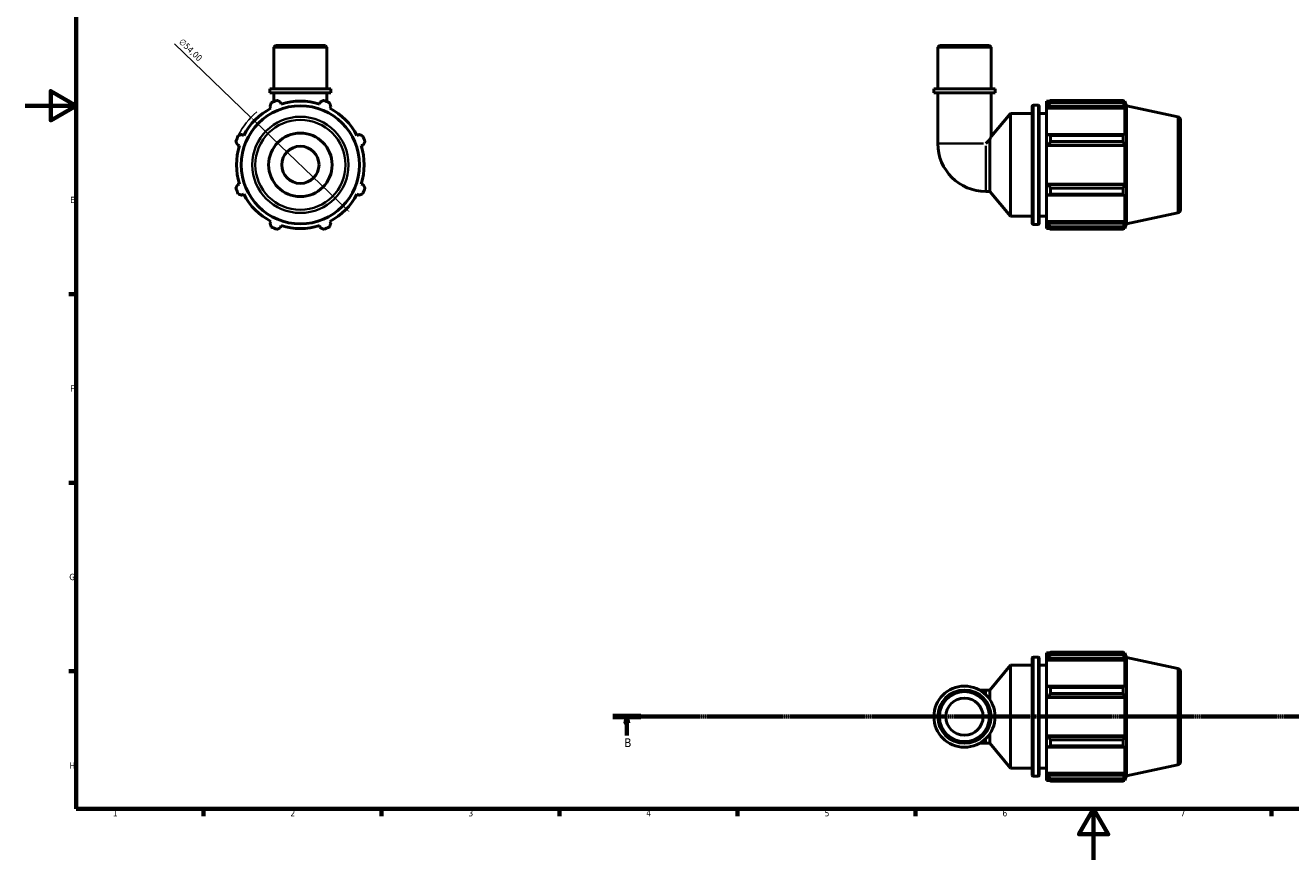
# Model space of a CAD drawing. Header units: millimetres. Extents: x 0 to 931, y 0 to 900.
# Tile 1 of 5: x 0 to 498, y 0 to 329. Entities that reach past the tile are written whole.
import ezdxf

# ---------------------------------------------------------------- set-up
doc = ezdxf.new("R2010")
doc.units = ezdxf.units.MM
doc.linetypes.add('CHAIN', pattern=[0.7087, 0.4724, -0.0591, 0.1181, -0.0591])
for name, color, linetype, lineweight in [('Border (ISO)', 7, 'Continuous', 70), ('Dimension (ISO)', 7, 'Continuous', 25), ('Section Line (ISO)', 7, 'CHAIN', 70), ('Visible (ISO)', 7, 'Continuous', 50), ('Visible Narrow (ISO)', 7, 'Continuous', 35)]:
    doc.layers.add(name, color=color, linetype=linetype, lineweight=lineweight)
doc.styles.add('Label Text (ISO)', font='tahoma.ttf')
doc.styles.add('Note Text (ISO)', font='tahoma.ttf')
doc.dimstyles.new('Default (ISO)', dxfattribs={"dimtxt": 2.5, "dimasz": 2.5, "dimexe": 3.175, "dimexo": 0, "dimgap": 0.762, "dimtad": 1, "dimrnd": 1e-08, "dimzin": 0, "dimtxsty": 'Note Text (ISO)', "dimcen": 0.09, "dimdle": 10, "dimclrd": 256, "dimclre": 256, "dimclrt": 232, "dimazin": 0, "dimtfac": 1.40208, "dimtmove": 0, "dimatfit": 3, "dimfxl": 1, "dimtolj": 1, "dimtzin": 0, "dimlwd": -1, "dimlwe": -1, "dimarcsym": 0})

# ---------------------------------------------------------------- blocks, each defined once
blk = doc.blocks.new('Borders Default Border')
at = {"layer": 'Border (ISO)'}
for p, q in [((20, 222.75), (17.1, 222.75)), ((20, 148.5), (17.1, 148.5)), ((20, 74.25), (17.1, 74.25)), ((70.08, 20), (70.08, 17.1)), ((140.17, 20), (140.17, 17.1)), ((210.25, 20), (210.25, 17.1)), ((280.33, 20), (280.33, 17.1)), ((350.42, 20), (350.42, 17.1)), ((490.58, 20), (490.58, 17.1))]:
    blk.add_line(p, q, dxfattribs=at)
at = {"layer": 'Border (ISO)', "flags": 128}
for points in [[(20, 20), (20, 574), (821, 574), (821, 20), (20, 20)], [(0, 297), (20, 297), (10, 302.77), (10, 291.23), (20, 297)], [(420.5, 0), (420.5, 20), (414.73, 10), (426.27, 10), (420.5, 20)]]:
    blk.add_lwpolyline(points, dxfattribs=at)
at = {"layer": 'Border (ISO)', "color": 232, "true_color": 0xca0064, "char_height": 2.5, "attachment_point": 7, "style": 'Note Text (ISO)'}
for s, insert in [('E', (17.64, 258.63)), ('F', (17.7, 184.38)), ('G', (17.31, 110.08)), ('H', (17.44, 35.88)), ('1', (34.48, 17.1)), ('2', (104.37, 17.1)), ('3', (174.43, 17.05)), ('4', (244.42, 17.1)), ('5', (314.64, 17.05)), ('6', (384.66, 17.05)), ('7', (454.77, 17.1))]:
    blk.add_mtext(s, dxfattribs=dict(at, insert=insert))
blk = doc.blocks.new('2dTransSection0')
at = {"layer": 'Section Line (ISO)', "linetype": 'CHAIN'}
blk.add_line((231.29, 56.35), (642.09, 56.35), dxfattribs=at)
at = {"layer": 'Section Line (ISO)', "linetype": 'Continuous', "lineweight": 140}
for p, q in [((231.29, 56.35), (242.34, 56.35)), ((631.04, 56.35), (642.09, 56.35))]:
    blk.add_line(p, q, dxfattribs=at)
at = {"layer": 'Section Line (ISO)', "linetype": 'Continuous'}
for p, q in [((236.81, 56.35), (236.31, 53.85)), ((236.81, 53.85), (236.81, 56.35)), ((237.31, 53.85), (236.81, 56.35)), ((636.56, 56.35), (636.06, 53.85)), ((636.56, 53.85), (636.56, 56.35)), ((637.06, 53.85), (636.56, 56.35)), ((236.31, 53.85), (237.31, 53.85)), ((236.81, 48.9), (236.81, 53.85)), ((636.06, 53.85), (637.06, 53.85)), ((636.56, 48.9), (636.56, 53.85))]:
    blk.add_line(p, q, dxfattribs=at)
at = {"layer": 'Section Line (ISO)', "linetype": 'Continuous', "flags": 128}
for points in [[(237.31, 53.85), (236.81, 56.35), (236.31, 53.85), (237.31, 53.85)], [(637.06, 53.85), (636.56, 56.35), (636.06, 53.85), (637.06, 53.85)]]:
    blk.add_lwpolyline(points, dxfattribs=at)
at = {"layer": 'Section Line (ISO)'}
for points in [[(237.31, 53.85), (236.81, 56.35), (236.31, 53.85), (237.31, 53.85)], [(637.06, 53.85), (636.56, 56.35), (636.06, 53.85), (637.06, 53.85)]]:
    blk.add_solid(points, dxfattribs=at)
at = {"layer": 'Section Line (ISO)', "char_height": 3.5, "attachment_point": 7, "style": 'Label Text (ISO)'}
for insert in [(235.75, 44.35), (635.5, 44.35)]:
    blk.add_mtext('B', dxfattribs=dict(at, insert=insert))
blk = doc.blocks.new('*D12')
at = {"layer": 'Defpoints', "color": 0, "transparency": 16777216}
for p in [(88.81, 292.43), (127.75, 255.01)]:
    blk.add_point(p, dxfattribs=at)
at = {"layer": 'Dimension (ISO)', "transparency": 16777216}
for p, q in [((88.81, 292.43), (58.69, 321.38)), ((125.95, 256.74), (90.62, 290.7))]:
    blk.add_line(p, q, dxfattribs=at)
blk.add_arc((108.28, 273.72), 27, 129.3987, 154.792, dxfattribs=at)
for points in [[(90.91, 291), (90.33, 290.4), (88.81, 292.43)], [(126.23, 257.04), (125.66, 256.44), (127.75, 255.01)]]:
    blk.add_solid(points, dxfattribs=at)
at = {"layer": 'Dimension (ISO)', "color": 232, "true_color": 0xca0064, "transparency": 16777216, "insert": (62, 323.72), "char_height": 2.5, "attachment_point": 1, "rotation": 316.1362, "style": 'Note Text (ISO)'}
blk.add_mtext('\\A1;∅54,00', dxfattribs=at)

msp = doc.modelspace()

# ---------------------------------------------------------------- linework, layer by layer
at = {"layer": 'Visible (ISO)'}
for p, q in [((98.433, 320.719), (97.804, 320.091)), ((118.759, 320.091), (97.804, 320.091)), ((97.804, 303.719), (97.804, 320.091)), ((98.433, 320.719), (118.13, 320.719)), ((118.13, 320.719), (118.759, 320.091)), ((118.759, 303.719), (118.759, 320.091)), ((359.846, 320.719), (359.217, 320.091)), ((380.172, 320.091), (359.217, 320.091)), ((359.217, 303.719), (359.217, 320.091)), ((359.846, 320.719), (379.544, 320.719)), ((379.544, 320.719), (380.172, 320.091)), ((380.172, 303.719), (380.172, 320.091)), ((120.331, 303.719), (96.232, 303.719)), ((96.232, 302.019), (96.232, 303.719)), ((120.331, 302.019), (96.232, 302.019)), ((97.804, 302.019), (97.804, 298.604)), ((118.759, 302.019), (118.759, 298.604)), ((120.331, 302.019), (120.331, 303.719)), ((381.744, 303.719), (357.646, 303.719)), ((357.646, 302.019), (357.646, 303.719)), ((381.744, 302.019), (357.646, 302.019)), ((359.217, 302.019), (359.217, 282.101)), ((380.172, 302.019), (380.172, 284.846)), ((381.744, 302.019), (381.744, 303.719)), ((403.615, 299.125), (403.615, 298.148)), ((403.615, 299.125), (432.232, 299.125)), ((432.232, 298.148), (432.232, 299.125)), ((96.313, 296.711), (96.687, 295.992)), ((100.731, 297.667), (100.487, 298.44)), ((116.076, 298.44), (115.832, 297.667)), ((119.876, 295.992), (120.25, 296.711)), ((380.172, 284.846), (387.828, 293.969)), ((387.828, 253.469), (387.828, 293.969)), ((387.828, 293.969), (396.328, 293.969)), ((396.328, 250.729), (396.328, 296.709)), ((396.828, 297.209), (398.661, 297.209)), ((399.161, 296.709), (399.161, 250.729)), ((399.161, 293.969), (401.995, 293.969)), ((401.995, 298.829), (401.995, 297.925)), ((401.995, 298.829), (403.144, 298.829)), ((402.535, 298.44), (401.995, 297.925)), ((401.995, 296.232), (401.995, 297.925)), ((401.995, 296.232), (402.535, 296.711)), ((401.995, 295.992), (401.995, 296.232)), ((401.995, 295.992), (401.995, 285.439)), ((401.995, 295.992), (432.846, 295.992)), ((402.535, 296.711), (432.583, 296.711)), ((432.232, 298.148), (403.615, 298.148)), ((432.385, 298.829), (432.846, 298.829)), ((432.846, 297.667), (432.583, 298.44)), ((432.583, 296.711), (432.846, 295.992)), ((433.445, 296.986), (432.846, 298.829)), ((432.846, 297.667), (432.846, 298.829)), ((432.846, 285.314), (432.846, 295.992)), ((433.445, 250.453), (433.445, 296.986)), ((453.705, 292.68), (433.445, 296.986)), ((454.695, 291.457), (454.695, 255.982)), ((86.009, 285.314), (85.29, 285.688)), ((131.273, 285.688), (130.554, 285.314)), ((402.535, 285.688), (401.995, 285.439)), ((401.995, 281.351), (401.995, 285.439)), ((432.583, 285.688), (402.535, 285.688)), ((403.615, 285.219), (403.615, 282.862)), ((403.615, 285.219), (432.232, 285.219)), ((432.232, 282.862), (432.232, 285.219)), ((432.846, 285.314), (432.583, 285.688)), ((83.561, 281.514), (84.334, 281.27)), ((132.229, 281.27), (133.002, 281.514)), ((379.628, 283.653), (378.077, 282.101)), ((379.628, 263.242), (379.628, 283.653)), ((401.995, 281.351), (402.535, 281.514)), ((401.995, 281.27), (401.995, 281.351)), ((401.995, 281.27), (401.995, 266.169)), ((401.995, 281.27), (432.846, 281.27)), ((402.535, 281.514), (432.583, 281.514)), ((432.232, 282.862), (403.615, 282.862)), ((432.583, 281.514), (432.846, 281.27)), ((432.846, 266.169), (432.846, 281.27)), ((84.334, 266.169), (83.561, 265.925)), ((133.002, 265.925), (132.229, 266.169)), ((401.995, 266.088), (401.995, 266.169)), ((401.995, 266.169), (432.846, 266.169)), ((402.535, 265.925), (401.995, 266.088)), ((401.995, 262), (401.995, 266.088)), ((432.583, 265.925), (402.535, 265.925)), ((403.615, 264.577), (403.615, 262.22)), ((403.615, 264.577), (432.232, 264.577)), ((432.232, 262.22), (432.232, 264.577)), ((432.846, 266.169), (432.583, 265.925)), ((85.29, 261.751), (86.009, 262.125)), ((130.554, 262.125), (131.273, 261.751)), ((378.077, 263.242), (379.628, 263.242)), ((379.628, 263.242), (387.828, 253.469)), ((401.995, 262), (402.535, 261.751)), ((401.995, 262), (401.995, 251.447)), ((402.535, 261.751), (432.583, 261.751)), ((432.232, 262.22), (403.615, 262.22)), ((432.583, 261.751), (432.846, 262.125)), ((432.846, 251.447), (432.846, 262.125)), ((453.705, 254.759), (433.445, 250.453)), ((96.687, 251.447), (96.313, 250.728)), ((100.487, 248.999), (100.731, 249.772)), ((115.832, 249.772), (116.076, 248.999)), ((120.25, 250.728), (119.876, 251.447)), ((387.828, 253.469), (396.328, 253.469)), ((396.828, 250.229), (398.661, 250.229)), ((399.161, 253.469), (401.995, 253.469)), ((401.995, 251.207), (401.995, 251.447)), ((401.995, 251.447), (432.846, 251.447)), ((401.995, 249.514), (401.995, 251.207)), ((402.535, 250.728), (401.995, 251.207)), ((401.995, 249.514), (402.535, 248.999)), ((401.995, 249.514), (401.995, 248.609)), ((432.583, 250.728), (402.535, 250.728)), ((403.615, 249.291), (403.615, 248.314)), ((403.615, 249.291), (432.232, 249.291)), ((432.232, 248.314), (432.232, 249.291)), ((432.846, 251.447), (432.583, 250.728)), ((432.583, 248.999), (432.846, 249.772)), ((433.445, 250.453), (432.846, 248.609)), ((432.846, 248.609), (432.846, 249.772)), ((401.995, 248.609), (403.144, 248.609)), ((432.232, 248.314), (403.615, 248.314)), ((432.385, 248.609), (432.846, 248.609)), ((396.828, 79.84), (398.661, 79.84)), ((401.995, 81.46), (401.995, 80.555)), ((401.995, 81.46), (403.144, 81.46)), ((402.535, 81.07), (401.995, 80.555)), ((401.995, 78.862), (401.995, 80.555)), ((403.615, 81.755), (403.615, 80.778)), ((403.615, 81.755), (432.232, 81.755)), ((432.232, 80.778), (403.615, 80.778)), ((432.232, 80.778), (432.232, 81.755)), ((432.385, 81.46), (432.846, 81.46)), ((432.846, 80.297), (432.583, 81.07)), ((433.445, 79.616), (432.846, 81.46)), ((432.846, 80.297), (432.846, 81.46)), ((379.628, 66.827), (387.828, 76.6)), ((387.828, 36.1), (387.828, 76.6)), ((387.828, 76.6), (396.328, 76.6)), ((396.328, 33.36), (396.328, 79.34)), ((399.161, 79.34), (399.161, 33.36)), ((399.161, 76.6), (401.995, 76.6)), ((401.995, 78.862), (402.535, 79.341)), ((401.995, 78.622), (401.995, 78.862)), ((401.995, 78.622), (401.995, 68.069)), ((401.995, 78.622), (432.846, 78.622)), ((402.535, 79.341), (432.583, 79.341)), ((432.583, 79.341), (432.846, 78.622)), ((432.846, 67.944), (432.846, 78.622)), ((433.445, 33.083), (433.445, 79.616)), ((453.705, 75.31), (433.445, 79.616)), ((454.695, 74.087), (454.695, 38.612)), ((378.077, 66.827), (375.645, 66.827)), ((378.077, 66.827), (379.628, 66.827)), ((379.628, 63.17), (379.628, 66.827)), ((402.535, 68.318), (401.995, 68.069)), ((401.995, 63.982), (401.995, 68.069)), ((432.583, 68.318), (402.535, 68.318)), ((403.615, 67.849), (403.615, 65.492)), ((403.615, 67.849), (432.232, 67.849)), ((432.232, 65.492), (403.615, 65.492)), ((432.232, 65.492), (432.232, 67.849)), ((432.846, 67.944), (432.583, 68.318)), ((401.995, 63.982), (402.535, 64.144)), ((401.995, 63.9), (401.995, 63.982)), ((401.995, 63.9), (401.995, 48.799)), ((401.995, 63.9), (432.846, 63.9)), ((402.535, 64.144), (432.583, 64.144)), ((432.583, 64.144), (432.846, 63.9)), ((432.846, 48.799), (432.846, 63.9)), ((375.645, 45.872), (378.077, 45.872)), ((378.077, 45.872), (379.628, 45.872)), ((379.628, 45.872), (379.628, 49.53)), ((379.628, 45.872), (387.828, 36.1)), ((401.995, 48.718), (401.995, 48.799)), ((401.995, 48.799), (432.846, 48.799)), ((401.995, 44.63), (401.995, 48.718)), ((402.535, 48.555), (401.995, 48.718)), ((432.583, 48.555), (402.535, 48.555)), ((403.615, 47.207), (403.615, 44.85)), ((403.615, 47.207), (432.232, 47.207)), ((432.232, 44.85), (403.615, 44.85)), ((432.232, 44.85), (432.232, 47.207)), ((432.846, 48.799), (432.583, 48.555)), ((401.995, 44.63), (401.995, 34.077)), ((401.995, 44.63), (402.535, 44.381)), ((402.535, 44.381), (432.583, 44.381)), ((432.583, 44.381), (432.846, 44.755)), ((432.846, 34.077), (432.846, 44.755)), ((387.828, 36.1), (396.328, 36.1)), ((399.161, 36.1), (401.995, 36.1)), ((453.705, 37.389), (433.445, 33.083)), ((396.828, 32.86), (398.661, 32.86)), ((401.995, 33.837), (401.995, 34.077)), ((401.995, 34.077), (432.846, 34.077)), ((401.995, 32.144), (401.995, 33.837)), ((402.535, 33.358), (401.995, 33.837)), ((401.995, 32.144), (401.995, 31.24)), ((401.995, 32.144), (402.535, 31.629)), ((401.995, 31.24), (403.144, 31.24)), ((432.583, 33.358), (402.535, 33.358)), ((403.615, 31.921), (403.615, 30.945)), ((403.615, 31.921), (432.232, 31.921)), ((432.232, 30.945), (403.615, 30.945)), ((432.232, 30.945), (432.232, 31.921)), ((432.385, 31.24), (432.846, 31.24)), ((432.846, 34.077), (432.583, 33.358)), ((432.583, 31.629), (432.846, 32.402)), ((433.445, 33.083), (432.846, 31.24)), ((432.846, 31.24), (432.846, 32.402))]:
    msp.add_line(p, q, dxfattribs=at)
for centre, radius in [((108.281, 273.719), 23.267), ((108.281, 273.719), 12.5), ((108.281, 273.719), 7.334), ((369.695, 56.35), 12.049), ((369.695, 56.35), 10.477), ((369.695, 56.35), 9.849), ((369.695, 56.35), 7.334)]:
    msp.add_circle(centre, radius, dxfattribs=at)
for centre, radius, start, end in [((108.281, 273.719), 27, 109.79198, 115.20802), ((108.281, 273.719), 27, 64.79198, 70.20802), ((108.281, 273.719), 25.11, 117.5, 152.5), ((108.281, 273.719), 25.11, 72.5, 107.5), ((108.281, 273.719), 25.11, 27.5, 62.5), ((396.828, 296.709), 0.5, 90, 180), ((398.661, 296.709), 0.5, 0, 90), ((453.445, 291.457), 1.25, 0, 78), ((108.281, 273.719), 27, 154.79198, 160.20802), ((108.281, 273.719), 27, 19.79198, 25.20802), ((108.281, 273.719), 25.11, 162.5, 197.5), ((108.281, 273.719), 25.11, 342.5, 17.5), ((378.077, 282.101), 18.86, 180, 270), ((108.281, 273.719), 27, 199.79198, 205.20802), ((108.281, 273.719), 27, 334.79198, 340.20802), ((108.281, 273.719), 25.11, 207.5, 242.5), ((108.281, 273.719), 25.11, 297.5, 332.5), ((453.445, 255.982), 1.25, 282, 0), ((108.281, 273.719), 27, 244.79198, 250.20802), ((108.281, 273.719), 25.11, 252.5, 287.5), ((108.281, 273.719), 27, 289.79198, 295.20802), ((396.828, 250.729), 0.5, 180, 270), ((398.661, 250.729), 0.5, 270, 0), ((396.828, 79.34), 0.5, 90, 180), ((398.661, 79.34), 0.5, 0, 90), ((453.445, 74.087), 1.25, 0, 78), ((453.445, 38.612), 1.25, 282, 0), ((396.828, 33.36), 0.5, 180, 270), ((398.661, 33.36), 0.5, 270, 0)]:
    msp.add_arc(centre, radius, start, end, dxfattribs=at)
for points, weights in [([(99.139, 299.125), (99.827, 298.775), (100.487, 298.44)], [1, 1.00158745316, 1.00235850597]), ([(116.076, 298.44), (116.736, 298.775), (117.424, 299.125)], [1.00235850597, 1.00158745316, 1]), ([(403.615, 299.125), (403.053, 298.775), (402.535, 298.44)], [1.01842827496, 1.01300129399, 1.00678069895]), ([(432.232, 299.125), (432.414, 298.775), (432.583, 298.44)], [1, 1.00158745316, 1.00235850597]), ([(96.313, 296.711), (96.543, 297.415), (96.782, 298.148)], [1.00235850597, 1.00158745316, 1]), ([(119.781, 298.148), (120.02, 297.415), (120.25, 296.711)], [1, 1.00158745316, 1.00235850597]), ([(402.535, 296.711), (403.053, 297.415), (403.615, 298.148)], [1.00678069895, 1.01300129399, 1.01842827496]), ([(432.583, 296.711), (432.414, 297.415), (432.232, 298.148)], [1.00235850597, 1.00158745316, 1]), ([(83.853, 285.219), (84.586, 285.458), (85.29, 285.688)], [1, 1.00158745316, 1.00235850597]), ([(131.273, 285.688), (131.977, 285.458), (132.71, 285.219)], [1.00235850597, 1.00158745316, 1]), ([(403.615, 285.219), (403.053, 285.458), (402.535, 285.688)], [1.01842827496, 1.01300129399, 1.00678069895]), ([(432.232, 285.219), (432.414, 285.458), (432.583, 285.688)], [1, 1.00158745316, 1.00235850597]), ([(83.561, 281.514), (83.226, 282.174), (82.876, 282.862)], [1.00235850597, 1.00158745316, 1]), ([(133.686, 282.862), (133.337, 282.174), (133.002, 281.514)], [1, 1.00158745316, 1.00235850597]), ([(402.535, 281.514), (403.053, 282.174), (403.615, 282.862)], [1.00678069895, 1.01300129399, 1.01842827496]), ([(432.583, 281.514), (432.414, 282.174), (432.232, 282.862)], [1.00235850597, 1.00158745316, 1]), ([(82.876, 264.577), (83.226, 265.265), (83.561, 265.925)], [1, 1.00158745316, 1.00235850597]), ([(133.002, 265.925), (133.337, 265.265), (133.686, 264.577)], [1.00235850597, 1.00158745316, 1]), ([(403.615, 264.577), (403.053, 265.265), (402.535, 265.925)], [1.01842827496, 1.01300129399, 1.00678069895]), ([(432.232, 264.577), (432.414, 265.265), (432.583, 265.925)], [1, 1.00158745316, 1.00235850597]), ([(85.29, 261.751), (84.586, 261.981), (83.853, 262.22)], [1.00235850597, 1.00158745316, 1]), ([(132.71, 262.22), (131.977, 261.981), (131.273, 261.751)], [1, 1.00158745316, 1.00235850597]), ([(402.535, 261.751), (403.053, 261.981), (403.615, 262.22)], [1.00678069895, 1.01300129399, 1.01842827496]), ([(432.583, 261.751), (432.414, 261.981), (432.232, 262.22)], [1.00235850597, 1.00158745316, 1]), ([(96.782, 249.291), (96.543, 250.024), (96.313, 250.728)], [1, 1.00158745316, 1.00235850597]), ([(120.25, 250.728), (120.02, 250.024), (119.781, 249.291)], [1.00235850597, 1.00158745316, 1]), ([(403.615, 249.291), (403.053, 250.024), (402.535, 250.728)], [1.01842827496, 1.01300129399, 1.00678069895]), ([(432.232, 249.291), (432.414, 250.024), (432.583, 250.728)], [1, 1.00158745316, 1.00235850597]), ([(100.487, 248.999), (99.827, 248.664), (99.139, 248.314)], [1.00235850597, 1.00158745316, 1]), ([(117.424, 248.314), (116.736, 248.664), (116.076, 248.999)], [1, 1.00158745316, 1.00235850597]), ([(402.535, 248.999), (403.053, 248.664), (403.615, 248.314)], [1.00678069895, 1.01300129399, 1.01842827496]), ([(432.583, 248.999), (432.414, 248.664), (432.232, 248.314)], [1.00235850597, 1.00158745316, 1]), ([(403.615, 81.755), (403.053, 81.405), (402.535, 81.07)], [1.01842827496, 1.01300129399, 1.00678069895]), ([(402.535, 79.341), (403.053, 80.045), (403.615, 80.778)], [1.00678069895, 1.01300129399, 1.01842827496]), ([(432.232, 81.755), (432.414, 81.405), (432.583, 81.07)], [1, 1.00158745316, 1.00235850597]), ([(432.583, 79.341), (432.414, 80.045), (432.232, 80.778)], [1.00235850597, 1.00158745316, 1]), ([(403.615, 67.849), (403.053, 68.088), (402.535, 68.318)], [1.01842827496, 1.01300129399, 1.00678069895]), ([(402.535, 64.144), (403.053, 64.804), (403.615, 65.492)], [1.00678069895, 1.01300129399, 1.01842827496]), ([(432.232, 67.849), (432.414, 68.088), (432.583, 68.318)], [1, 1.00158745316, 1.00235850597]), ([(432.583, 64.144), (432.414, 64.804), (432.232, 65.492)], [1.00235850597, 1.00158745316, 1]), ([(403.615, 47.207), (403.053, 47.895), (402.535, 48.555)], [1.01842827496, 1.01300129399, 1.00678069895]), ([(402.535, 44.381), (403.053, 44.611), (403.615, 44.85)], [1.00678069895, 1.01300129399, 1.01842827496]), ([(432.232, 47.207), (432.414, 47.895), (432.583, 48.555)], [1, 1.00158745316, 1.00235850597]), ([(432.583, 44.381), (432.414, 44.611), (432.232, 44.85)], [1.00235850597, 1.00158745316, 1]), ([(403.615, 31.921), (403.053, 32.654), (402.535, 33.358)], [1.01842827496, 1.01300129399, 1.00678069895]), ([(402.535, 31.629), (403.053, 31.294), (403.615, 30.945)], [1.00678069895, 1.01300129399, 1.01842827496]), ([(432.232, 31.921), (432.414, 32.654), (432.583, 33.358)], [1, 1.00158745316, 1.00235850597]), ([(432.583, 31.629), (432.414, 31.294), (432.232, 30.945)], [1.00235850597, 1.00158745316, 1])]:
    msp.add_rational_spline(points, weights, degree=2, dxfattribs=at)
msp.add_open_spline([(379.628, 283.653), (379.63, 283.657), (379.631, 283.66), (379.782, 284), (379.925, 284.312), (380.12, 284.736), (380.172, 284.846), (380.172, 284.846)], degree=3, knots=[3.94985708, 3.94985708, 3.94985708, 3.94985708, 3.95182669, 3.95182669, 4.12531856, 4.12531856, 4.29881042, 4.29881042, 4.29881042, 4.29881042], dxfattribs=at)
at = {"layer": 'Visible Narrow (ISO)'}
for p, q in [((396.828, 296.92), (396.828, 250.519)), ((398.661, 250.519), (398.661, 296.92)), ((453.705, 254.992), (453.705, 292.446)), ((359.299, 282.101), (377.228, 282.101)), ((378.077, 263.324), (378.077, 281.253)), ((396.828, 79.55), (396.828, 33.149)), ((398.661, 33.149), (398.661, 79.55)), ((453.705, 37.623), (453.705, 75.077)), ((378.077, 65.178), (378.077, 66.822)), ((378.077, 45.877), (378.077, 47.521))]:
    msp.add_line(p, q, dxfattribs=at)
for radius in [18.96, 17.738]:
    msp.add_circle((108.281, 273.719), radius, dxfattribs=at)

# ---------------------------------------------------------------- block references
msp.add_blockref('Borders Default Border', (0, 0))
at = {"layer": 'Section Line (ISO)'}
msp.add_blockref('2dTransSection0', (0, 0), dxfattribs=at)

# ---------------------------------------------------------------- dimensions: what is measured, and where the dimension line sits
at = {"layer": 'Dimension (ISO)'}
dim = msp.add_diameter_dim_2p(p1=(127.748, 255.01), p2=(88.815, 292.429), dimstyle='Default (ISO)', override={"dimdec": 2, "dimlfac": 1, "dimtp": 0, "dimtm": 0, "dimtdec": 2, "dimatfit": 2}, dxfattribs=at)
dim.commit()
dim.dimension.update_dxf_attribs({"geometry": '*D12', "text_midpoint": (63.202, 317.046), "dimtype": 163})

doc.saveas('drawing.dxf')
